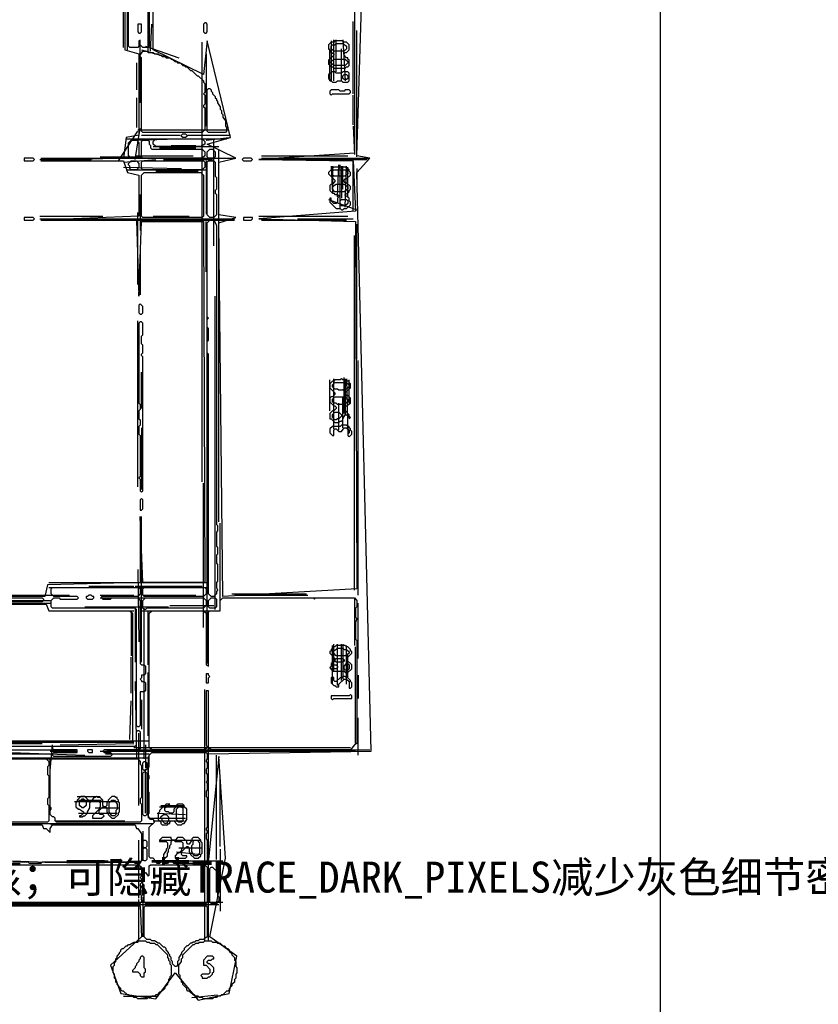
# Model space of a CAD drawing. Header units: millimetres. Extents: x -171 to 29168, y -21389 to 9617.
# Tile 44 of 60: x 5374 to 9357, y 1143 to 6056. Entities that reach past the tile are written whole.
import ezdxf

# ---------------------------------------------------------------- set-up
doc = ezdxf.new("R2010")
doc.units = ezdxf.units.MM
for name, color, linetype in [('REFERENCE_FRAME', 3, 'Continuous'), ('REFERENCE_TEXT', 2, 'Continuous'), ('TRACE_CONTOUR_FINE', 8, 'Continuous'), ('TRACE_CONTOUR_MAJOR', 7, 'Continuous'), ('TRACE_DARK_PIXELS', 250, 'Continuous'), ('TRACE_STRAIGHT_LINES', 4, 'Continuous')]:
    doc.layers.add(name, color=color, linetype=linetype)
doc.styles.add('CHINESE', font='simhei.ttf')

msp = doc.modelspace()

# ---------------------------------------------------------------- linework, layer by layer
at = {"layer": 'REFERENCE_FRAME'}
msp.add_lwpolyline([(-170.6, -170.6), (8570.6, -170.6), (8570.6, 8699.2), (-170.6, 8699.2)], close=True, dxfattribs=at)
at = {"layer": 'TRACE_CONTOUR_FINE'}
for points in [[(6985, 5775.8), (6991.4, 5782.2), (7004.3, 5782.2), (7010.7, 5775.8), (7010.7, 5762.9), (7004.3, 5756.5), (6991.4, 5756.5), (6985, 5762.9)], [(6181, 5479.9), (6187.4, 5486.4), (6200.3, 5486.4), (6206.7, 5479.9), (6206.7, 5473.5), (6200.3, 5467.1), (6187.4, 5467.1), (6181, 5473.5)], [(5396.3, 5364.2), (5396.3, 5351.3), (5441.3, 5351.3), (5447.8, 5357.7), (5441.3, 5364.2)], [(6483.3, 5357.7), (6489.7, 5351.3), (6528.3, 5351.3), (6534.8, 5357.7), (6528.3, 5364.2), (6489.7, 5364.2)], [(5396.3, 5068.3), (5396.3, 5055.4), (5441.3, 5055.4), (5447.8, 5061.9), (5441.3, 5068.3)], [(6489.7, 5068.3), (6489.7, 5055.4), (6528.3, 5055.4), (6534.8, 5061.9), (6534.8, 5068.3)], [(5981.6, 3666.2), (5975.2, 3659.7), (5975.2, 3608.3), (5981.6, 3608.3), (5988.1, 3614.7), (5988.1, 3659.7)], [(5705.1, 3177.3), (5705.1, 3170.9), (5711.5, 3164.5), (5737.2, 3164.5), (5743.6, 3170.9), (5743.6, 3177.3), (5737.2, 3177.3), (5730.8, 3183.8), (5717.9, 3183.8), (5711.5, 3177.3)], [(6933.5, 2830), (6940, 2836.4), (6952.8, 2836.4), (6959.3, 2830), (6959.3, 2823.6), (6952.8, 2817.2), (6940, 2817.2), (6933.5, 2823.6)], [(7004.3, 2842.9), (7010.7, 2842.9), (7017.2, 2836.4), (7017.2, 2817.2), (7010.7, 2810.7), (6997.9, 2810.7), (6991.4, 2817.2), (6991.4, 2830)], [(6303.2, 2791.4), (6303.2, 2746.4), (6316.1, 2746.4), (6316.1, 2772.1), (6322.5, 2778.6), (6316.1, 2785), (6316.1, 2791.4)], [(5711.5, 2411.9), (5711.5, 2405.5), (5717.9, 2399.1), (5737.2, 2399.1), (5737.2, 2411.9)], [(5994.5, 1961.7), (6000.9, 1961.7), (6007.4, 1955.3), (6007.4, 1929.6), (6000.9, 1923.1), (5994.5, 1923.1), (5988.1, 1929.6), (5988.1, 1955.3)]]:
    msp.add_lwpolyline(points, close=True, dxfattribs=at)
at = {"layer": 'TRACE_CONTOUR_MAJOR'}
for points in [[(3904.1, 1633.7), (5975.2, 1633.7), (5981.6, 1479.3), (5827.3, 1337.8), (5878.7, 1196.3), (6052.4, 1170.6), (6148.9, 1299.2), (6264.6, 1164.2), (6419, 1196.3), (6457.6, 1382.8), (6322.5, 1479.3), (6399.7, 1871.7), (6367.5, 2379.8), (6316.1, 1865.2), (6316.1, 2392.6), (7126.5, 2405.5), (7055.7, 5293.4), (7120.1, 5364.2), (7055.7, 5377), (7113.6, 7248.7)], [(5898, 6219.6), (5898, 5904.4), (5968.8, 5885.1), (5968.8, 5479.9), (5904.4, 5467.1), (5891.6, 5364.2), (5479.9, 5351.3), (5891.6, 5351.3), (5910.9, 5293.4), (5968.8, 5280.6), (5968.8, 5074.7), (5479.9, 5055.4), (5955.9, 5055.4), (5968.8, 4676), (5981.6, 5049), (6290.4, 5049), (6296.8, 3248.1), (5988.1, 3248.1), (5975.2, 3576.1), (5975.2, 3248.1), (5512.1, 3235.2), (5499.2, 3177.3), (4946.1, 3177.3)], [(6020.2, 6213.2), (6020.2, 5923.7), (6013.8, 5917.3), (5988.1, 5917.3), (5975.2, 5930.2), (5975.2, 5949.5), (5968.8, 5949.5), (5968.8, 5923.7), (5962.3, 5917.3), (5923.7, 5917.3), (5917.3, 5923.7), (5917.3, 6213.2)], [(7042.9, 6219.6), (7042.9, 5389.9), (6566.9, 5357.7), (7036.4, 5351.3), (7049.3, 5100.5), (6566.9, 5061.9), (7049.3, 5049), (7055.7, 3215.9), (6386.8, 3177.3), (6367.5, 5042.6), (6451.1, 5068.3), (6367.5, 5081.2), (6367.5, 5344.9), (6451.1, 5364.2), (6309.6, 5434.9), (6425.4, 5467.1), (6309.6, 5949.5), (6290.4, 5782.2), (6039.5, 5904.4), (6039.5, 6213.2)], [(4939.7, 3138.7), (5505.7, 3138.7), (5518.5, 3106.6), (5923.7, 3106.6), (5936.6, 3093.7), (5936.6, 2457), (5930.2, 2450.5), (4302.9, 2450.5)], [(4367.2, 2038.9), (5486.4, 2038.9), (5492.8, 2019.6), (5505.7, 2019.6), (5525, 2000.3), (5525, 2019.6), (5537.8, 2038.9), (5949.5, 2038.9), (5955.9, 2019.6), (5962.3, 2019.6), (5981.6, 1993.9), (5981.6, 1858.8), (5968.8, 1845.9), (5949.5, 1845.9), (5943, 1852.4), (5486.4, 1852.4), (5479.9, 1845.9), (5422.1, 1845.9), (5415.6, 1852.4), (5338.4, 1852.4)], [(5242, 1839.5), (5968.8, 1839.5), (5981.6, 1826.6), (5981.6, 1781.6), (5975.2, 1775.2), (5981.6, 1768.8), (5981.6, 1749.5), (5975.2, 1743), (5981.6, 1653), (5975.2, 1646.6), (4264.3, 1646.6)]]:
    msp.add_lwpolyline(points, dxfattribs=at)
for points in [[(5962.3, 6033.1), (5962.3, 5994.5), (5968.8, 5988.1), (5975.2, 5988.1), (5981.6, 5994.5), (5981.6, 6033.1)], [(6296.8, 6039.5), (6290.4, 6033.1), (6290.4, 5994.5), (6296.8, 5988.1), (6303.2, 5988.1), (6309.6, 5994.5), (6309.6, 6033.1), (6303.2, 6039.5)], [(6927.1, 5943), (6914.2, 5930.2), (6914.2, 5910.9), (6920.7, 5904.4), (6920.7, 5898), (6940, 5885.1), (6940, 5878.7), (6914.2, 5853), (6914.2, 5833.7), (6927.1, 5820.8), (6933.5, 5820.8), (6940, 5814.4), (6997.9, 5814.4), (7004.3, 5820.8), (7010.7, 5820.8), (7017.2, 5827.3), (7017.2, 5853), (7010.7, 5859.4), (7010.7, 5865.8), (7004.3, 5865.8), (6991.4, 5878.7), (6991.4, 5885.1), (6997.9, 5891.6), (7004.3, 5891.6), (7017.2, 5904.4), (7017.2, 5930.2), (7004.3, 5943), (6991.4, 5943), (6985, 5949.5), (6946.4, 5949.5), (6940, 5943)], [(5988.1, 5898), (6007.4, 5898), (6013.8, 5891.6), (6039.5, 5891.6), (6045.9, 5885.1), (6065.2, 5885.1), (6071.7, 5878.7), (6078.1, 5878.7), (6084.5, 5872.3), (6097.4, 5872.3), (6103.8, 5865.8), (6123.1, 5865.8), (6129.6, 5859.4), (6136, 5859.4), (6148.9, 5846.6), (6155.3, 5846.6), (6161.7, 5840.1), (6174.6, 5840.1), (6187.4, 5827.3), (6193.9, 5827.3), (6200.3, 5820.8), (6206.7, 5820.8), (6226, 5801.5), (6232.5, 5801.5), (6258.2, 5775.8), (6264.6, 5775.8), (6290.4, 5750.1), (6290.4, 5743.6), (6296.8, 5737.2), (6296.8, 5692.2), (6290.4, 5685.8), (6296.8, 5679.3), (6296.8, 5634.3), (6290.4, 5627.9), (6290.4, 5621.4), (6296.8, 5615), (6296.8, 5505.7), (6283.9, 5492.8), (5988.1, 5492.8), (5981.6, 5499.2), (5981.6, 5865.8), (5975.2, 5872.3), (5975.2, 5878.7)], [(6927.1, 5923.7), (6933.5, 5930.2), (6946.4, 5930.2), (6952.8, 5936.6), (6985, 5936.6), (7004.3, 5923.7), (7004.3, 5910.9), (6991.4, 5898), (6940, 5898), (6927.1, 5910.9)], [(6927.1, 5846.6), (6940, 5859.4), (6997.9, 5859.4), (7010.7, 5846.6), (7010.7, 5840.1), (6997.9, 5827.3), (6940, 5827.3), (6927.1, 5840.1)], [(6914.2, 5782.2), (6914.2, 5762.9), (6920.7, 5756.5), (6920.7, 5750.1), (6927.1, 5750.1), (6933.5, 5743.6), (6952.8, 5743.6), (6959.3, 5750.1), (6978.6, 5750.1), (6985, 5743.6), (7010.7, 5743.6), (7017.2, 5750.1), (7017.2, 5788.7), (7010.7, 5795.1), (6985, 5795.1), (6978.6, 5788.7), (6952.8, 5788.7), (6946.4, 5795.1), (6933.5, 5795.1)], [(6316.1, 5711.5), (6322.5, 5711.5), (6328.9, 5705.1), (6328.9, 5698.6), (6335.4, 5692.2), (6335.4, 5685.8), (6348.2, 5672.9), (6348.2, 5666.5), (6354.7, 5660), (6354.7, 5653.6), (6361.1, 5647.2), (6361.1, 5640.7), (6374, 5621.4), (6374, 5608.6), (6380.4, 5602.1), (6380.4, 5589.3), (6386.8, 5582.8), (6386.8, 5570), (6399.7, 5550.7), (6399.7, 5525), (6406.1, 5518.5), (6406.1, 5499.2), (6399.7, 5492.8), (6316.1, 5492.8), (6309.6, 5499.2), (6309.6, 5705.1)], [(6920.7, 5698.6), (6920.7, 5685.8), (6927.1, 5679.3), (6933.5, 5685.8), (7017.2, 5685.8), (7023.6, 5692.2), (7023.6, 5698.6), (7017.2, 5705.1), (6997.9, 5705.1), (6991.4, 5698.6), (6972.1, 5698.6), (6965.7, 5705.1), (6927.1, 5705.1)], [(5930.2, 5454.2), (5955.9, 5454.2), (5968.8, 5441.3), (5968.8, 5377), (5955.9, 5364.2), (5930.2, 5364.2), (5917.3, 5377), (5917.3, 5441.3)], [(5981.6, 5447.8), (5988.1, 5454.2), (6013.8, 5454.2), (6020.2, 5447.8), (6020.2, 5434.9), (6026.6, 5428.5), (6026.6, 5415.6), (6033.1, 5409.2), (6283.9, 5409.2), (6296.8, 5396.3), (6296.8, 5377), (6283.9, 5364.2), (5988.1, 5364.2), (5981.6, 5370.6)], [(6039.5, 5447.8), (6052.4, 5460.6), (6283.9, 5460.6), (6296.8, 5447.8), (6296.8, 5434.9), (6277.5, 5422.1), (6052.4, 5422.1), (6039.5, 5434.9)], [(6322.5, 5409.2), (6335.4, 5409.2), (6348.2, 5396.3), (6348.2, 5370.6), (6341.8, 5364.2), (6316.1, 5364.2), (6309.6, 5370.6), (6309.6, 5396.3)], [(5930.2, 5351.3), (5955.9, 5351.3), (5968.8, 5338.4), (5968.8, 5319.1), (5955.9, 5306.3), (5930.2, 5306.3), (5923.7, 5312.7), (5923.7, 5325.6), (5917.3, 5332), (5917.3, 5338.4)], [(5981.6, 5344.9), (5988.1, 5351.3), (6290.4, 5351.3), (6296.8, 5344.9), (6296.8, 5319.1), (6283.9, 5306.3), (5988.1, 5306.3), (5981.6, 5312.7)], [(6316.1, 5351.3), (6341.8, 5351.3), (6348.2, 5344.9), (6348.2, 5274.1), (6354.7, 5267.7), (6354.7, 5209.8), (6348.2, 5203.4), (6348.2, 5190.5), (6354.7, 5184.1), (6354.7, 5081.2), (6341.8, 5068.3), (6322.5, 5068.3), (6309.6, 5081.2), (6309.6, 5344.9)], [(6940, 5319.1), (6914.2, 5293.4), (6914.2, 5287), (6946.4, 5254.8), (6946.4, 5248.4), (6933.5, 5235.5), (6927.1, 5235.5), (6920.7, 5229.1), (6920.7, 5203.4), (6933.5, 5190.5), (6940, 5190.5), (6946.4, 5184.1), (6959.3, 5184.1), (6965.7, 5177.6), (6965.7, 5171.2), (6959.3, 5164.8), (6959.3, 5145.5), (6952.8, 5139.1), (6940, 5139.1), (6927.1, 5151.9), (6927.1, 5164.8), (6920.7, 5164.8), (6920.7, 5145.5), (6952.8, 5113.3), (6972.1, 5113.3), (6978.6, 5106.9), (6985, 5106.9), (6991.4, 5113.3), (7004.3, 5113.3), (7023.6, 5132.6), (7023.6, 5145.5), (7017.2, 5151.9), (7017.2, 5164.8), (6997.9, 5177.6), (6997.9, 5184.1), (7017.2, 5196.9), (7017.2, 5203.4), (7023.6, 5209.8), (7023.6, 5222.7), (7004.3, 5242), (6997.9, 5242), (6991.4, 5248.4), (6991.4, 5254.8), (6997.9, 5261.3), (7004.3, 5261.3), (7023.6, 5280.6), (7023.6, 5293.4), (7017.2, 5299.8), (7017.2, 5306.3), (6997.9, 5319.1)], [(6933.5, 5299.8), (6940, 5306.3), (6997.9, 5306.3), (7010.7, 5293.4), (7010.7, 5287), (6997.9, 5274.1), (6940, 5274.1), (6933.5, 5280.6)], [(5981.6, 5280.6), (5994.5, 5293.4), (6277.5, 5293.4), (6290.4, 5280.6), (6290.4, 5074.7), (6283.9, 5068.3), (5988.1, 5068.3), (5981.6, 5074.7)], [(6933.5, 5222.7), (6952.8, 5235.5), (6991.4, 5235.5), (7010.7, 5222.7), (7010.7, 5209.8), (6991.4, 5196.9), (6946.4, 5196.9), (6933.5, 5209.8)], [(6972.1, 5151.9), (6978.6, 5158.3), (7004.3, 5158.3), (7010.7, 5151.9), (7010.7, 5139.1), (6997.9, 5126.2), (6978.6, 5126.2), (6972.1, 5132.6)], [(6322.5, 5055.4), (6341.8, 5055.4), (6354.7, 5029.7), (6354.7, 3537.5), (6361.1, 3531.1), (6361.1, 3505.4), (6354.7, 3498.9), (6354.7, 3428.2), (6361.1, 3421.7), (6361.1, 3389.6), (6354.7, 3383.2), (6354.7, 3344.6), (6361.1, 3338.1), (6361.1, 3254.5), (6354.7, 3248.1), (6354.7, 3222.4), (6361.1, 3209.5), (6354.7, 3203.1), (6354.7, 3190.2), (6341.8, 3177.3), (6328.9, 3177.3), (6316.1, 3190.2), (6316.1, 4386.5), (6309.6, 4393), (6309.6, 4450.8), (6316.1, 4457.3), (6316.1, 4515.2), (6309.6, 4521.6), (6309.6, 4560.2), (6316.1, 4566.6), (6309.6, 4573), (6309.6, 5042.6)], [(5975.2, 4637.4), (5968.8, 4630.9), (5968.8, 4592.3), (5975.2, 4585.9), (5981.6, 4585.9), (5988.1, 4592.3), (5988.1, 4624.5)], [(5975.2, 4547.3), (5968.8, 4540.9), (5968.8, 4142.1), (5975.2, 4135.7), (5975.2, 4110), (5968.8, 4103.5), (5968.8, 4064.9), (5975.2, 4058.5), (5975.2, 4032.8), (5968.8, 4026.3), (5968.8, 3987.7), (5975.2, 3981.3), (5975.2, 3775.5), (5968.8, 3769.1), (5975.2, 3762.6), (5975.2, 3704.7), (5981.6, 3698.3), (5988.1, 3704.7), (5988.1, 4373.7), (5981.6, 4380.1), (5981.6, 4386.5), (5988.1, 4393), (5988.1, 4431.5), (5981.6, 4438), (5981.6, 4476.6), (5988.1, 4483), (5988.1, 4540.9), (5981.6, 4547.3)], [(6978.6, 4264.3), (6972.1, 4257.9), (6946.4, 4257.9), (6940, 4251.5), (6933.5, 4251.5), (6920.7, 4238.6), (6920.7, 4219.3), (6946.4, 4193.6), (6946.4, 4187.1), (6933.5, 4174.3), (6927.1, 4174.3), (6920.7, 4167.8), (6920.7, 4148.5), (6940, 4129.2), (6946.4, 4129.2), (6952.8, 4122.8), (6952.8, 4116.4), (6940, 4103.5), (6933.5, 4103.5), (6920.7, 4090.7), (6920.7, 4064.9), (6927.1, 4064.9), (6946.4, 4045.6), (6965.7, 4045.6), (6972.1, 4052.1), (6978.6, 4052.1), (6985, 4058.5), (6985, 4064.9), (6997.9, 4084.2), (7004.3, 4084.2), (7017.2, 4071.4), (7017.2, 4064.9), (7023.6, 4071.4), (7017.2, 4077.8), (7017.2, 4084.2), (6991.4, 4110), (6991.4, 4122.8), (6997.9, 4129.2), (7004.3, 4129.2), (7023.6, 4142.1), (7023.6, 4167.8), (7010.7, 4180.7), (7004.3, 4180.7), (6997.9, 4187.1), (6997.9, 4193.6), (7023.6, 4219.3), (7023.6, 4238.6), (7017.2, 4245), (7017.2, 4251.5), (7010.7, 4251.5), (7004.3, 4257.9), (6985, 4257.9)], [(6933.5, 4232.2), (6946.4, 4245), (7004.3, 4245), (7017.2, 4232.2), (7017.2, 4225.7), (7004.3, 4212.9), (6991.4, 4212.9), (6985, 4206.4), (6965.7, 4206.4), (6959.3, 4212.9), (6946.4, 4212.9), (6933.5, 4225.7)], [(6933.5, 4161.4), (6946.4, 4174.3), (6997.9, 4174.3), (7010.7, 4161.4), (7010.7, 4148.5), (6991.4, 4135.7), (6959.3, 4135.7), (6952.8, 4142.1), (6940, 4142.1), (6933.5, 4148.5)], [(6965.7, 4097.1), (6978.6, 4084.2), (6978.6, 4077.8), (6965.7, 4064.9), (6959.3, 4064.9), (6952.8, 4058.5), (6946.4, 4058.5), (6933.5, 4071.4), (6933.5, 4084.2), (6946.4, 4097.1)], [(7030, 3987.7), (7030, 4000.6), (7023.6, 4007), (7023.6, 4013.5), (7017.2, 4019.9), (7017.2, 4026.3), (7010.7, 4026.3), (7004.3, 4032.8), (6978.6, 4032.8), (6972.1, 4026.3), (6933.5, 4026.3), (6920.7, 4013.5), (6920.7, 3994.2), (6933.5, 3981.3), (6940, 3981.3), (6940, 4007), (6946.4, 4013.5), (6952.8, 4013.5), (6965.7, 4000.6), (6978.6, 4000.6), (6991.4, 4019.9), (7004.3, 4019.9), (7017.2, 4007), (7017.2, 3994.2), (7010.7, 3987.7), (7010.7, 3981.3), (7017.2, 3974.9)], [(5537.8, 3222.4), (5968.8, 3222.4), (5975.2, 3215.9), (5975.2, 3190.2), (5962.3, 3177.3), (5782.2, 3177.3), (5782.2, 3170.9), (5788.7, 3164.5), (5827.3, 3164.5), (5833.7, 3170.9), (5962.3, 3170.9), (5975.2, 3158), (5975.2, 2842.9), (5981.6, 2836.4), (5994.5, 2836.4), (6000.9, 2830), (6000.9, 2791.4), (5994.5, 2785), (5981.6, 2785), (5981.6, 2772.1), (5975.2, 2765.7), (5981.6, 2759.3), (5981.6, 2752.8), (5994.5, 2752.8), (6000.9, 2746.4), (6000.9, 2707.8), (5994.5, 2701.4), (5975.2, 2701.4), (5975.2, 2534.2), (5968.8, 2527.7), (5962.3, 2527.7), (5955.9, 2534.2), (5955.9, 3113), (5949.5, 3119.4), (5537.8, 3119.4), (5531.4, 3125.9), (5531.4, 3158), (5544.3, 3170.9), (5570, 3170.9), (5576.4, 3164.5), (5660, 3164.5), (5666.5, 3170.9), (5660, 3177.3), (5544.3, 3177.3), (5531.4, 3190.2), (5531.4, 3215.9)], [(5988.1, 3215.9), (5994.5, 3222.4), (6296.8, 3222.4), (6303.2, 3215.9), (6303.2, 3190.2), (6290.4, 3177.3), (5994.5, 3177.3), (5988.1, 3183.8)], [(5306.3, 3164.5), (5312.7, 3170.9), (5486.4, 3170.9), (5492.8, 3164.5), (5492.8, 3158), (5486.4, 3151.6), (5312.7, 3151.6), (5306.3, 3158)], [(5988.1, 3158), (6000.9, 3170.9), (6290.4, 3170.9), (6303.2, 3158), (6303.2, 3132.3), (6290.4, 3119.4), (6007.4, 3119.4), (6000.9, 3113), (5994.5, 3113), (5988.1, 3119.4)], [(6020.2, 3093.7), (6033.1, 3106.6), (6290.4, 3106.6), (6303.2, 3093.7), (6303.2, 2836.4), (6316.1, 2830), (6316.1, 3100.2), (6322.5, 3106.6), (6374, 3106.6), (6374, 3158), (6386.8, 3170.9), (6837.1, 3170.9), (6843.5, 3164.5), (6849.9, 3170.9), (7042.9, 3170.9), (7055.7, 3158), (7055.7, 3125.9), (7049.3, 3119.4), (7049.3, 3074.4), (7055.7, 3068), (7049.3, 3048.7), (7049.3, 2965.1), (7055.7, 2958.7), (7055.7, 2444.1), (7042.9, 2437.7), (7023.6, 2411.9), (6328.9, 2411.9), (6316.1, 2424.8), (6316.1, 2707.8), (6303.2, 2707.8), (6303.2, 2437.7), (6309.6, 2424.8), (6296.8, 2411.9), (6033.1, 2411.9), (6020.2, 2424.8)], [(6328.9, 3170.9), (6348.2, 3170.9), (6354.7, 3164.5), (6354.7, 3125.9), (6348.2, 3119.4), (6322.5, 3119.4), (6316.1, 3125.9), (6316.1, 3158)], [(6952.8, 2932.9), (6946.4, 2926.5), (6940, 2926.5), (6927.1, 2913.6), (6927.1, 2907.2), (6920.7, 2900.8), (6920.7, 2894.3), (6946.4, 2868.6), (6946.4, 2855.7), (6927.1, 2842.9), (6927.1, 2830), (6920.7, 2823.6), (6933.5, 2804.3), (6991.4, 2804.3), (6997.9, 2797.9), (7010.7, 2797.9), (7030, 2817.2), (7030, 2836.4), (7004.3, 2862.2), (7004.3, 2868.6), (7030, 2894.3), (7030, 2900.8), (7023.6, 2907.2), (7023.6, 2913.6), (7010.7, 2926.5), (7004.3, 2926.5), (6997.9, 2932.9)], [(6940, 2907.2), (6959.3, 2920.1), (6985, 2920.1), (6991.4, 2913.6), (7004.3, 2913.6), (7017.2, 2900.8), (7017.2, 2894.3), (6997.9, 2881.5), (6952.8, 2881.5), (6940, 2894.3)], [(6946.4, 2862.2), (6952.8, 2868.6), (6985, 2868.6), (6991.4, 2862.2), (6991.4, 2855.7), (6985, 2849.3), (6952.8, 2849.3), (6946.4, 2855.7)], [(6927.1, 2772.1), (6927.1, 2746.4), (6940, 2733.5), (6946.4, 2733.5), (6952.8, 2727.1), (6965.7, 2727.1), (6965.7, 2740), (6991.4, 2765.7), (7004.3, 2765.7), (7017.2, 2752.8), (7017.2, 2720.7), (7023.6, 2720.7), (7030, 2727.1), (7030, 2746.4), (7023.6, 2752.8), (7023.6, 2759.3), (7010.7, 2772.1), (7004.3, 2772.1), (6997.9, 2778.6), (6985, 2778.6), (6978.6, 2772.1), (6972.1, 2772.1), (6952.8, 2752.8), (6946.4, 2752.8), (6940, 2759.3), (6940, 2772.1), (6933.5, 2778.6)], [(7030, 2682.1), (7023.6, 2688.5), (7017.2, 2682.1), (6927.1, 2682.1), (6927.1, 2669.2), (6933.5, 2662.8), (6940, 2669.2), (7030, 2669.2)], [(5975.2, 2502), (5975.2, 2418.4), (5968.8, 2411.9), (5795.1, 2411.9), (5788.7, 2405.5), (5795.1, 2399.1), (5827.3, 2399.1), (5833.7, 2392.6), (5833.7, 2386.2), (5827.3, 2379.8), (5544.3, 2379.8), (5537.8, 2386.2), (5537.8, 2392.6), (5544.3, 2399.1), (5660, 2399.1), (5660, 2411.9), (5544.3, 2411.9), (5537.8, 2418.4), (5537.8, 2424.8), (5544.3, 2431.2), (5949.5, 2431.2), (5955.9, 2437.7), (5955.9, 2502), (5962.3, 2508.4), (5968.8, 2508.4)], [(4354.4, 2354.1), (4367.2, 2366.9), (5505.7, 2366.9), (5518.5, 2354.1), (5518.5, 2334.8), (5512.1, 2328.3), (5512.1, 2289.7), (5518.5, 2283.3), (5518.5, 2174), (5512.1, 2167.5), (5512.1, 2141.8), (5518.5, 2135.4), (5518.5, 2058.2), (5512.1, 2051.8), (4393, 2051.8), (4380.1, 2071.1), (4360.8, 2071.1), (4354.4, 2077.5)], [(5525, 2360.5), (5531.4, 2366.9), (5962.3, 2366.9), (5975.2, 2354.1), (5975.2, 2341.2), (5981.6, 2334.8), (5981.6, 2174), (5975.2, 2167.5), (5975.2, 2148.2), (5981.6, 2141.8), (5981.6, 2058.2), (5975.2, 2051.8), (5557.1, 2051.8), (5550.7, 2058.2), (5550.7, 2071.1), (5544.3, 2077.5), (5537.8, 2077.5), (5525, 2090.4), (5525, 2109.6), (5531.4, 2116.1), (5531.4, 2122.5), (5525, 2128.9)], [(6033.1, 2399.1), (6303.2, 2399.1), (6309.6, 2392.6), (6309.6, 2366.9), (6303.2, 2360.5), (6303.2, 2354.1), (6309.6, 2347.6), (6309.6, 2321.9), (6303.2, 2315.5), (6303.2, 2296.2), (6309.6, 2289.7), (6309.6, 2257.6), (6303.2, 2251.1), (6309.6, 2244.7), (6309.6, 2212.6), (6303.2, 2206.1), (6303.2, 2180.4), (6309.6, 2174), (6309.6, 2026), (6303.2, 2019.6), (6303.2, 2013.2), (6309.6, 2006.7), (6309.6, 2000.3), (6303.2, 1993.9), (6303.2, 1968.1), (6309.6, 1961.7), (6309.6, 1858.8), (6290.4, 1845.9), (6142.4, 1845.9), (6136, 1852.4), (6116.7, 1852.4), (6110.3, 1845.9), (6097.4, 1845.9), (6091, 1852.4), (6078.1, 1852.4), (6071.7, 1845.9), (6058.8, 1845.9), (6045.9, 1858.8), (6045.9, 1865.2), (6039.5, 1871.7), (6026.6, 1871.7), (6020.2, 1878.1), (6020.2, 2026), (6045.9, 2051.8), (6045.9, 2058.2), (6039.5, 2064.6), (6026.6, 2064.6), (6013.8, 2083.9), (6013.8, 2090.4), (6020.2, 2096.8), (6020.2, 2199.7), (6013.8, 2206.1), (6013.8, 2264), (6020.2, 2270.4), (6020.2, 2283.3), (6013.8, 2289.7), (6013.8, 2321.9), (6020.2, 2328.3), (6020.2, 2386.2)], [(5994.5, 2354.1), (6000.9, 2354.1), (6007.4, 2347.6), (6007.4, 2315.5), (6000.9, 2309), (5994.5, 2309), (5988.1, 2315.5), (5988.1, 2347.6)], [(5994.5, 2302.6), (6000.9, 2302.6), (6007.4, 2296.2), (6007.4, 2090.4), (6000.9, 2083.9), (5994.5, 2083.9), (5988.1, 2090.4), (5988.1, 2296.2)], [(5653.6, 2148.2), (5653.6, 2128.9), (5666.5, 2116.1), (5672.9, 2116.1), (5692.2, 2103.2), (5692.2, 2096.8), (5679.3, 2083.9), (5672.9, 2083.9), (5672.9, 2077.5), (5685.8, 2077.5), (5692.2, 2083.9), (5698.6, 2083.9), (5711.5, 2096.8), (5711.5, 2103.2), (5724.3, 2122.5), (5724.3, 2148.2), (5730.8, 2154.7), (5743.6, 2154.7), (5750.1, 2161.1), (5762.9, 2161.1), (5775.8, 2148.2), (5775.8, 2128.9), (5769.4, 2122.5), (5769.4, 2116.1), (5737.2, 2083.9), (5737.2, 2071.1), (5782.2, 2071.1), (5795.1, 2083.9), (5788.7, 2090.4), (5775.8, 2090.4), (5769.4, 2096.8), (5769.4, 2109.6), (5788.7, 2128.9), (5801.5, 2128.9), (5808, 2122.5), (5808, 2103.2), (5814.4, 2096.8), (5814.4, 2090.4), (5833.7, 2071.1), (5846.6, 2071.1), (5865.8, 2090.4), (5865.8, 2096.8), (5872.3, 2103.2), (5872.3, 2148.2), (5865.8, 2154.7), (5865.8, 2161.1), (5859.4, 2167.5), (5859.4, 2174), (5853, 2174), (5846.6, 2180.4), (5833.7, 2180.4), (5814.4, 2161.1), (5814.4, 2154.7), (5808, 2148.2), (5808, 2135.4), (5801.5, 2128.9), (5795.1, 2128.9), (5788.7, 2135.4), (5788.7, 2161.1), (5775.8, 2174), (5762.9, 2174), (5756.5, 2180.4), (5750.1, 2174), (5743.6, 2174), (5730.8, 2154.7), (5724.3, 2154.7), (5698.6, 2180.4), (5679.3, 2180.4), (5660, 2161.1), (5660, 2154.7)], [(5685.8, 2167.5), (5692.2, 2167.5), (5705.1, 2154.7), (5705.1, 2135.4), (5692.2, 2122.5), (5685.8, 2122.5), (5672.9, 2135.4), (5672.9, 2154.7)], [(5833.7, 2161.1), (5846.6, 2161.1), (5859.4, 2141.8), (5859.4, 2116.1), (5853, 2109.6), (5853, 2090.4), (5846.6, 2083.9), (5833.7, 2083.9), (5820.8, 2103.2), (5820.8, 2148.2)], [(6065.2, 2096.8), (6065.2, 2064.6), (6078.1, 2051.8), (6078.1, 2045.3), (6084.5, 2038.9), (6110.3, 2038.9), (6116.7, 2045.3), (6123.1, 2045.3), (6123.1, 2051.8), (6129.6, 2058.2), (6142.4, 2058.2), (6161.7, 2038.9), (6181, 2038.9), (6187.4, 2045.3), (6193.9, 2045.3), (6206.7, 2064.6), (6206.7, 2116.1), (6193.9, 2128.9), (6193.9, 2135.4), (6187.4, 2141.8), (6161.7, 2141.8), (6148.9, 2128.9), (6148.9, 2122.5), (6142.4, 2116.1), (6142.4, 2103.2), (6136, 2096.8), (6123.1, 2096.8), (6116.7, 2103.2), (6103.8, 2103.2), (6097.4, 2109.6), (6097.4, 2122.5), (6103.8, 2128.9), (6110.3, 2128.9), (6123.1, 2141.8), (6103.8, 2141.8), (6071.7, 2109.6), (6071.7, 2103.2)], [(6168.1, 2128.9), (6181, 2128.9), (6187.4, 2122.5), (6187.4, 2058.2), (6181, 2051.8), (6168.1, 2051.8), (6155.3, 2064.6), (6155.3, 2116.1)], [(6091, 2090.4), (6103.8, 2090.4), (6116.7, 2077.5), (6116.7, 2058.2), (6103.8, 2045.3), (6097.4, 2045.3), (6084.5, 2058.2), (6084.5, 2064.6), (6078.1, 2071.1), (6078.1, 2077.5)], [(6071.7, 1961.7), (6071.7, 1955.3), (6103.8, 1955.3), (6110.3, 1948.9), (6110.3, 1923.1), (6103.8, 1916.7), (6103.8, 1910.3), (6091, 1891), (6091, 1878.1), (6097.4, 1871.7), (6110.3, 1884.5), (6110.3, 1897.4), (6116.7, 1903.8), (6116.7, 1916.7), (6123.1, 1923.1), (6123.1, 1936), (6129.6, 1942.4), (6129.6, 1955.3), (6136, 1961.7), (6142.4, 1961.7), (6148.9, 1955.3), (6181, 1955.3), (6187.4, 1948.9), (6187.4, 1923.1), (6181, 1916.7), (6181, 1910.3), (6168.1, 1897.4), (6161.7, 1897.4), (6148.9, 1884.5), (6148.9, 1871.7), (6200.3, 1871.7), (6206.7, 1878.1), (6206.7, 1884.5), (6187.4, 1884.5), (6181, 1891), (6181, 1903.8), (6206.7, 1929.6), (6213.2, 1929.6), (6219.6, 1923.1), (6219.6, 1903.8), (6226, 1897.4), (6226, 1891), (6245.3, 1871.7), (6264.6, 1871.7), (6277.5, 1884.5), (6277.5, 1891), (6283.9, 1897.4), (6283.9, 1948.9), (6277.5, 1955.3), (6277.5, 1961.7), (6264.6, 1974.6), (6238.9, 1974.6), (6232.5, 1968.1), (6232.5, 1961.7), (6219.6, 1942.4), (6213.2, 1942.4), (6206.7, 1948.9), (6206.7, 1955.3), (6187.4, 1974.6), (6161.7, 1974.6), (6148.9, 1961.7), (6136, 1961.7), (6129.6, 1968.1), (6129.6, 1974.6), (6084.5, 1974.6)], [(5994.5, 1923.1), (6000.9, 1923.1), (6007.4, 1916.7), (6007.4, 1865.2), (6000.9, 1858.8), (5994.5, 1858.8), (5988.1, 1865.2), (5988.1, 1916.7)], [(6245.3, 1961.7), (6258.2, 1961.7), (6271.1, 1948.9), (6271.1, 1897.4), (6258.2, 1884.5), (6245.3, 1884.5), (6232.5, 1903.8), (6232.5, 1936), (6238.9, 1942.4), (6238.9, 1955.3)], [(5988.1, 1794.5), (5994.5, 1800.9), (6000.9, 1800.9), (6013.8, 1781.6), (6020.2, 1788.1), (6020.2, 1833.1), (6026.6, 1839.5), (6296.8, 1839.5), (6309.6, 1826.6), (6309.6, 1653), (6303.2, 1646.6), (6000.9, 1646.6), (5994.5, 1653), (5994.5, 1736.6), (5988.1, 1743)], [(6328.9, 1826.6), (6335.4, 1826.6), (6348.2, 1813.8), (6354.7, 1813.8), (6361.1, 1807.4), (6361.1, 1685.1), (6367.5, 1678.7), (6367.5, 1659.4), (6354.7, 1646.6), (6328.9, 1646.6), (6322.5, 1653), (6322.5, 1820.2)], [(5994.5, 1627.3), (6000.9, 1633.7), (6303.2, 1633.7), (6309.6, 1627.3), (6309.6, 1479.3), (6290.4, 1466.5), (6271.1, 1466.5), (6264.6, 1460), (6251.8, 1460), (6245.3, 1453.6), (6238.9, 1453.6), (6232.5, 1447.2), (6226, 1447.2), (6213.2, 1434.3), (6206.7, 1434.3), (6193.9, 1421.4), (6193.9, 1415), (6181, 1402.1), (6181, 1395.7), (6168.1, 1376.4), (6168.1, 1363.6), (6161.7, 1357.1), (6161.7, 1337.8), (6155.3, 1331.4), (6148.9, 1331.4), (6136, 1344.3), (6136, 1357.1), (6129.6, 1363.6), (6129.6, 1376.4), (6123.1, 1382.8), (6123.1, 1389.3), (6116.7, 1395.7), (6116.7, 1402.1), (6103.8, 1415), (6103.8, 1421.4), (6097.4, 1427.9), (6091, 1427.9), (6071.7, 1447.2), (6065.2, 1447.2), (6045.9, 1460), (6033.1, 1460), (6026.6, 1466.5), (6007.4, 1466.5), (5994.5, 1479.3)], [(5968.8, 1460), (6000.9, 1460), (6007.4, 1453.6), (6020.2, 1453.6), (6026.6, 1447.2), (6045.9, 1447.2), (6052.4, 1440.7), (6058.8, 1440.7), (6110.3, 1389.3), (6110.3, 1376.4), (6116.7, 1370), (6116.7, 1363.6), (6123.1, 1357.1), (6123.1, 1344.3), (6129.6, 1337.8), (6129.6, 1286.4), (6123.1, 1279.9), (6123.1, 1273.5), (6116.7, 1267.1), (6116.7, 1254.2), (6110.3, 1247.8), (6110.3, 1241.3), (6097.4, 1228.5), (6097.4, 1222.1), (6078.1, 1202.8), (6071.7, 1202.8), (6058.8, 1189.9), (6052.4, 1189.9), (6045.9, 1183.5), (6033.1, 1183.5), (6026.6, 1177), (6013.8, 1177), (6007.4, 1170.6), (5962.3, 1170.6), (5955.9, 1177), (5943, 1177), (5936.6, 1183.5), (5923.7, 1183.5), (5917.3, 1189.9), (5910.9, 1189.9), (5891.6, 1209.2), (5885.1, 1209.2), (5878.7, 1215.6), (5878.7, 1222.1), (5859.4, 1241.3), (5859.4, 1247.8), (5853, 1254.2), (5853, 1267.1), (5846.6, 1273.5), (5846.6, 1292.8), (5840.1, 1299.2), (5840.1, 1331.4), (5846.6, 1337.8), (5846.6, 1350.7), (5853, 1357.1), (5853, 1370), (5859.4, 1376.4), (5859.4, 1382.8), (5872.3, 1395.7), (5872.3, 1402.1), (5878.7, 1408.6), (5878.7, 1415), (5885.1, 1421.4), (5891.6, 1421.4), (5904.4, 1434.3), (5910.9, 1434.3), (5917.3, 1440.7), (5923.7, 1440.7), (5943, 1453.6), (5962.3, 1453.6)], [(6296.8, 1460), (6328.9, 1460), (6335.4, 1453.6), (6354.7, 1453.6), (6361.1, 1447.2), (6374, 1447.2), (6386.8, 1434.3), (6393.3, 1434.3), (6406.1, 1421.4), (6412.6, 1421.4), (6419, 1415), (6419, 1408.6), (6431.9, 1395.7), (6431.9, 1389.3), (6444.7, 1376.4), (6444.7, 1363.6), (6451.1, 1357.1), (6451.1, 1331.4), (6457.6, 1325), (6457.6, 1299.2), (6451.1, 1292.8), (6451.1, 1273.5), (6444.7, 1267.1), (6444.7, 1254.2), (6431.9, 1241.3), (6431.9, 1234.9), (6419, 1222.1), (6419, 1215.6), (6412.6, 1209.2), (6406.1, 1209.2), (6386.8, 1189.9), (6380.4, 1189.9), (6374, 1183.5), (6361.1, 1183.5), (6354.7, 1177), (6341.8, 1177), (6335.4, 1170.6), (6290.4, 1170.6), (6283.9, 1177), (6271.1, 1177), (6264.6, 1183.5), (6251.8, 1183.5), (6245.3, 1189.9), (6238.9, 1189.9), (6219.6, 1209.2), (6213.2, 1209.2), (6206.7, 1215.6), (6206.7, 1222.1), (6187.4, 1241.3), (6187.4, 1247.8), (6181, 1254.2), (6181, 1267.1), (6174.6, 1273.5), (6174.6, 1286.4), (6168.1, 1292.8), (6168.1, 1337.8), (6181, 1357.1), (6181, 1370), (6187.4, 1376.4), (6187.4, 1389.3), (6238.9, 1440.7), (6245.3, 1440.7), (6251.8, 1447.2), (6264.6, 1447.2), (6271.1, 1453.6), (6290.4, 1453.6)], [(5981.6, 1382.8), (5975.2, 1376.4), (5975.2, 1370), (5968.8, 1363.6), (5968.8, 1357.1), (5955.9, 1344.3), (5955.9, 1337.8), (5949.5, 1331.4), (5949.5, 1325), (5936.6, 1312.1), (5936.6, 1305.7), (5962.3, 1305.7), (5975.2, 1292.8), (5975.2, 1286.4), (5981.6, 1279.9), (5994.5, 1279.9), (5994.5, 1299.2), (6000.9, 1305.7), (6000.9, 1318.5), (5994.5, 1325), (5994.5, 1376.4), (5988.1, 1382.8)], [(6335.4, 1382.8), (6309.6, 1382.8), (6290.4, 1363.6), (6290.4, 1337.8), (6303.2, 1337.8), (6322.5, 1318.5), (6322.5, 1299.2), (6316.1, 1292.8), (6283.9, 1292.8), (6277.5, 1286.4), (6283.9, 1279.9), (6283.9, 1273.5), (6309.6, 1273.5), (6316.1, 1279.9), (6322.5, 1279.9), (6335.4, 1292.8), (6335.4, 1299.2), (6341.8, 1305.7), (6341.8, 1325), (6322.5, 1344.3), (6316.1, 1344.3), (6309.6, 1350.7), (6309.6, 1357.1), (6316.1, 1363.6), (6328.9, 1363.6), (6335.4, 1370), (6341.8, 1370), (6341.8, 1376.4)]]:
    msp.add_lwpolyline(points, close=True, dxfattribs=at)
at = {"layer": 'TRACE_DARK_PIXELS'}
for p, q in [((5904.4, 5460.6), (6406.1, 5460.6)), ((5981.6, 5479.9), (6174.6, 5479.9)), ((6213.2, 5479.9), (6425.4, 5479.9)), ((6039.5, 5422.1), (6367.5, 5422.1)), ((5479.9, 5364.2), (6444.7, 5364.2)), ((6579.8, 5364.2), (7120.1, 5364.2)), ((5904.4, 5306.3), (6309.6, 5306.3)), ((5479.9, 5055.4), (6444.7, 5055.4)), ((6579.8, 5055.4), (7004.3, 5055.4)), ((5518.5, 3222.4), (6309.6, 3222.4)), ((4939.7, 3145.2), (5518.5, 3145.2)), ((6444.7, 3183.8), (6811.3, 3183.8)), ((5518.5, 3106.6), (5943, 3106.6)), ((5981.6, 3106.6), (6367.5, 3106.6)), ((4283.6, 2411.9), (5653.6, 2411.9)), ((4302.9, 2450.5), (5943, 2450.5)), ((5036.1, 2431.2), (5943, 2431.2)), ((5808, 2411.9), (7120.1, 2411.9)), ((3859.1, 2373.4), (6020.2, 2373.4)), ((4341.5, 2392.6), (5537.8, 2392.6)), ((5846.6, 2392.6), (6020.2, 2392.6)), ((2180.4, 2045.3), (6039.5, 2045.3)), ((5499.2, 1852.4), (5943, 1852.4)), ((2180.4, 1640.1), (6367.5, 1640.1))]:
    msp.add_line(p, q, dxfattribs=at)
at = {"layer": 'TRACE_STRAIGHT_LINES'}
for p, q in [((6013.8, 5898), (6013.8, 6792)), ((5891.6, 5917.3), (5891.6, 6740.6)), ((5910.9, 5904.4), (5910.9, 6759.9)), ((7036.4, 5685.8), (7036.4, 6045.9)), ((6026.6, 5898), (6033.1, 6033.1)), ((7055.7, 5370.6), (7055.7, 6000.9)), ((5975.2, 5640.7), (5975.2, 5955.9)), ((6927.1, 5949.5), (6927.1, 5750.1)), ((6940, 5750.1), (6940, 5955.9)), ((6952.8, 5795.1), (6952.8, 5955.9)), ((6985, 5955.9), (6997.9, 5750.1)), ((5981.6, 5904.4), (6123.1, 5865.8)), ((6000.9, 5923.7), (6168.1, 5865.8)), ((6283.9, 3749.8), (6283.9, 5943)), ((6920.7, 5750.1), (6920.7, 5910.9)), ((6978.6, 5750.1), (6978.6, 5910.9)), ((6303.2, 5885.1), (6303.2, 5525)), ((5955.9, 5840.1), (5955.9, 5705.1)), ((5955.9, 5666.5), (5955.9, 5518.5)), ((7036.4, 5531.4), (7036.4, 5679.3)), ((5949.5, 5357.7), (5975.2, 5512.1)), ((5962.3, 5505.7), (6412.6, 5505.7)), ((7036.4, 5525), (7042.9, 5383.5)), ((5865.8, 5351.3), (5962.3, 5499.2)), ((5955.9, 5454.2), (6161.7, 5460.6)), ((6303.2, 5454.2), (6419, 5467.1)), ((6341.8, 4926.8), (6341.8, 5460.6)), ((6071.7, 5415.6), (6251.8, 5415.6)), ((6129.6, 5428.5), (6251.8, 5428.5)), ((5473.5, 5357.7), (5730.8, 5357.7)), ((5775.8, 5370.6), (5981.6, 5370.6)), ((5891.6, 5344.9), (6052.4, 5357.7)), ((5955.9, 5377), (6238.9, 5377)), ((6091, 5357.7), (6335.4, 5357.7)), ((6367.5, 3550.4), (6367.5, 5402.8)), ((6566.9, 5357.7), (7107.2, 5357.7)), ((6579.8, 5377), (7010.7, 5377)), ((5891.6, 5319.1), (6181, 5312.7)), ((6303.2, 5351.3), (6303.2, 5087.6)), ((6927.1, 5325.6), (6933.5, 5190.5)), ((6933.5, 5325.6), (6933.5, 5209.8)), ((6959.3, 5171.2), (6965.7, 5332)), ((6972.1, 5113.3), (6972.1, 5332)), ((6978.6, 5325.6), (6978.6, 5164.8)), ((6985, 5209.8), (6985, 5325.6)), ((6997.9, 5119.8), (7004.3, 5325.6)), ((7010.7, 5171.2), (7010.7, 5319.1)), ((7036.4, 5100.5), (7036.4, 5351.3)), ((7055.7, 5312.7), (7055.7, 5196.9)), ((6052.4, 5299.8), (6264.6, 5299.8)), ((5975.2, 5184.1), (5975.2, 5004)), ((6914.2, 5158.3), (7055.7, 5106.9)), ((5473.5, 5074.7), (5788.7, 5074.7)), ((5473.5, 5061.9), (6444.7, 5061.9)), ((5962.3, 4733.8), (5962.3, 5094)), ((6039.5, 5074.7), (6219.6, 5074.7)), ((6566.9, 5074.7), (7010.7, 5074.7)), ((6759.9, 5061.9), (7036.4, 5061.9)), ((6303.2, 4798.2), (6303.2, 5049)), ((7055.7, 4360.8), (7055.7, 5036.1)), ((7042.9, 3209.5), (7042.9, 4978.3)), ((5975.2, 4913.9), (5975.2, 4682.4)), ((6348.2, 3113), (6348.2, 4676)), ((6309.6, 2842.9), (6309.6, 4637.4)), ((5962.3, 3724), (5962.3, 4553.8)), ((7062.2, 3183.8), (7062.2, 4354.4)), ((5981.6, 4116.4), (5981.6, 4296.5)), ((6920.7, 4103.5), (6920.7, 4257.9)), ((6940, 4013.5), (6940, 4264.3)), ((6991.4, 4090.7), (6991.4, 4270.8)), ((6997.9, 4264.3), (6997.9, 4084.2)), ((7004.3, 4264.3), (7010.7, 3981.3)), ((7017.2, 4142.1), (7017.2, 4257.9)), ((6965.7, 4007), (6965.7, 4142.1)), ((6985, 4019.9), (6985, 4174.3)), ((5981.6, 4019.9), (5981.6, 3711.2)), ((6290.4, 3023), (6290.4, 3743.3)), ((5981.6, 2849.3), (5981.6, 3576.1)), ((6374, 3125.9), (6374, 3544)), ((5962.3, 3312.4), (5968.8, 2952.2)), ((5518.5, 3248.1), (6309.6, 3248.1)), ((5717.9, 3228.8), (5943, 3228.8)), ((5949.5, 3228.8), (6283.9, 3228.8)), ((4920.4, 3158), (5525, 3158)), ((4926.8, 3145.2), (5525, 3145.2)), ((5261.3, 3183.8), (5621.4, 3183.8)), ((5775.8, 3183.8), (5943, 3183.8)), ((5775.8, 3170.9), (6129.6, 3170.9)), ((5988.1, 3183.8), (6251.8, 3183.8)), ((6393.3, 3170.9), (6573.4, 3170.9)), ((6431.9, 3190.2), (6804.9, 3190.2)), ((6631.2, 3170.9), (6991.4, 3170.9)), ((7042.9, 3170.9), (7042.9, 2932.9)), ((7062.2, 2868.6), (7062.2, 3145.2)), ((5634.3, 3106.6), (5750.1, 3106.6)), ((5698.6, 3125.9), (6116.7, 3125.9)), ((5930.2, 3106.6), (5930.2, 2881.5)), ((5949.5, 3119.4), (5949.5, 2849.3)), ((5994.5, 2366.9), (5994.5, 3119.4)), ((6013.8, 2836.4), (6013.8, 3106.6)), ((6020.2, 3106.6), (6251.8, 3106.6)), ((6123.1, 3132.3), (6341.8, 3132.3)), ((6933.5, 2740), (6933.5, 2932.9)), ((6940, 2804.3), (6940, 2939.4)), ((6959.3, 2733.5), (6959.3, 2939.4)), ((6978.6, 2759.3), (6978.6, 2939.4)), ((6985, 2939.4), (6985, 2765.7)), ((7004.3, 2740), (7004.3, 2932.9)), ((7049.3, 2444.1), (7049.3, 2926.5)), ((5930.2, 2694.9), (5930.2, 2875)), ((7010.7, 2772.1), (7010.7, 2887.9)), ((5949.5, 2752.8), (5955.9, 2373.4)), ((6013.8, 2482.7), (6013.8, 2797.9)), ((7062.2, 2785), (7062.2, 2669.2)), ((6296.8, 1460), (6296.8, 2714.2)), ((5923.7, 2463.4), (5930.2, 2656.4)), ((5981.6, 2662.8), (5981.6, 2514.9)), ((6316.1, 1460), (6316.1, 2662.8)), ((7062.2, 2386.2), (7062.2, 2572.7)), ((4309.3, 2457), (6020.2, 2457)), ((5968.8, 2135.4), (5968.8, 2495.6)), ((4347.9, 2444.1), (5486.4, 2444.1)), ((5525, 2309), (5537.8, 2437.7)), ((5576.4, 2437.7), (5943, 2444.1)), ((5943, 2424.8), (7023.6, 2424.8)), ((6000.9, 2437.7), (6000.9, 2321.9)), ((4200, 2366.9), (5525, 2366.9)), ((5332, 2399.1), (5698.6, 2386.2)), ((5525, 2405.5), (5660, 2405.5)), ((5570, 2373.4), (5750.1, 2373.4)), ((5756.5, 2373.4), (5930.2, 2373.4)), ((5775.8, 2405.5), (7049.3, 2405.5)), ((5801.5, 2392.6), (5981.6, 2392.6)), ((6013.8, 2379.8), (6013.8, 2071.1)), ((6354.7, 1865.2), (6354.7, 2386.2)), ((6000.9, 2096.8), (6000.9, 2315.5)), ((5525, 2090.4), (5525, 2302.6)), ((6374, 1929.6), (6374, 2289.7)), ((5660, 2180.4), (5775.8, 2180.4)), ((5647.2, 2154.7), (5865.8, 2154.7)), ((5666.5, 2161.1), (5782.2, 2161.1)), ((5750.1, 2122.5), (5865.8, 2122.5)), ((6071.7, 2128.9), (6193.9, 2128.9)), ((6078.1, 2135.4), (6193.9, 2135.4)), ((5666.5, 2096.8), (5859.4, 2096.8)), ((6020.2, 2071.1), (6200.3, 2071.1)), ((6058.8, 2096.8), (6200.3, 2090.4)), ((5492.8, 2045.3), (5627.9, 2038.9)), ((5550.7, 2058.2), (5898, 2058.2)), ((5750.1, 2038.9), (5943, 2038.9)), ((6039.5, 2058.2), (6193.9, 2058.2)), ((5988.1, 2006.7), (5988.1, 1858.8)), ((5968.8, 1672.3), (5968.8, 1961.7)), ((6071.7, 1961.7), (6277.5, 1961.7)), ((6168.1, 1923.1), (6283.9, 1923.1)), ((6374, 1916.7), (6374, 1608)), ((6155.3, 1903.8), (6277.5, 1891)), ((5312.7, 1839.5), (5672.9, 1839.5)), ((5338.4, 1858.8), (5505.7, 1852.4)), ((5634.3, 1858.8), (5814.4, 1858.8)), ((5988.1, 1685.1), (5988.1, 1820.2)), ((6039.5, 1858.8), (6386.8, 1858.8)), ((6084.5, 1839.5), (6219.6, 1839.5)), ((5988.1, 1678.7), (5988.1, 1479.3)), ((2212.6, 1653), (6386.8, 1653)), ((4534.5, 1640.1), (6328.9, 1640.1)), ((5968.8, 1460), (5968.8, 1665.8)), ((5891.6, 1183.5), (6065.2, 1183.5)), ((6232.5, 1177), (6361.1, 1189.9))]:
    msp.add_line(p, q, dxfattribs=at)

# ---------------------------------------------------------------- texts
at = {"layer": 'REFERENCE_TEXT', "style": 'CHINESE'}
msp.add_text('超精细复刻版：请在AutoCAD中保留UNDERLAY_IMAGE作校核；可隐藏TRACE_DARK_PIXELS减少灰色细节密度。', height=155, dxfattribs=at).set_placement((0, 1700))

doc.saveas('drawing.dxf')
